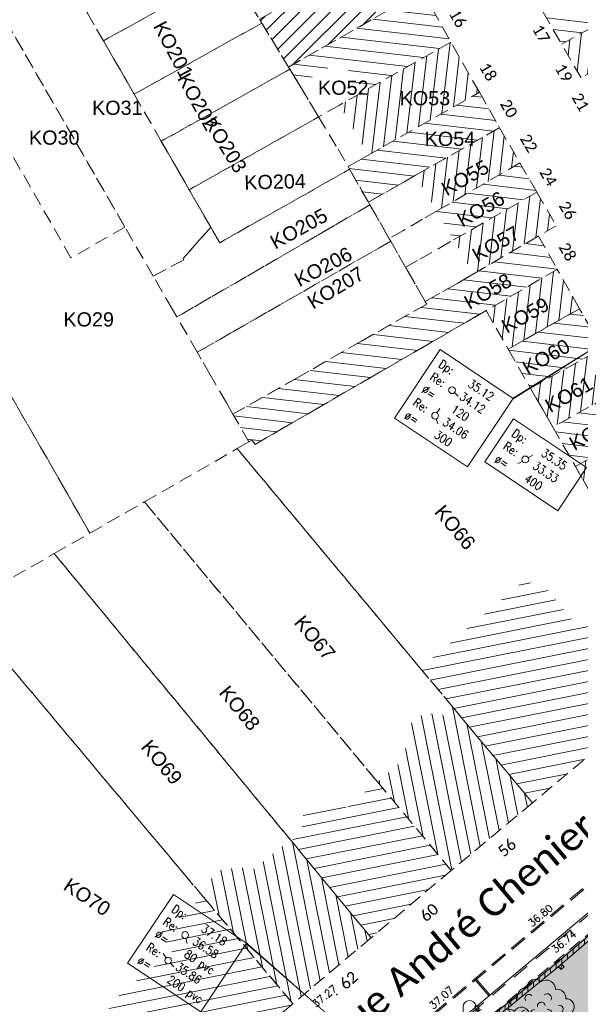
# Model space of a CAD drawing. Header units: metres. Extents: x 1711737 to 1712435, y 9275977 to 9276516.
# Tile 12 of 33: x 1711889 to 1711939, y 9276156 to 9276242. Entities that reach past the tile are written whole.
import ezdxf
from ezdxf.enums import TextEntityAlignment as Align

# ---------------------------------------------------------------- set-up
doc = ezdxf.new("R2010")
doc.units = ezdxf.units.M
doc.header["$LTSCALE"] = 5
doc.header["$PDMODE"] = 32
doc.header["$PDSIZE"] = 0.05
for name, pattern in [('Chemin', [0.5, 0.3, -0.2]), ('Feeder', [3, 1, -0.5, 1, -0.5]), ('Parcelle', [1.2, 0.8, -0.4])]:
    doc.linetypes.add(name, pattern=pattern)
doc.layers.get('0').update_dxf_attribs({"lineweight": 15})
doc.layers.add('_sh_lot1', color=7, linetype='Continuous', lineweight=15, true_color=0xffffd7)
for name, color, linetype, lineweight in [('BO_bordure', 7, 'Continuous', 13), ('BO_bordure.gra', 7, 'Continuous', 5), ('FA_facade.hah', 147, 'Continuous', 13), ('L6', 11, 'Parcelle', 13), ('L7', 11, 'Continuous', 15), ('MA_assainissement.txt', 5, 'Continuous', 9), ('ML_eclairage-public', 6, 'Continuous', 13), ('MR_topo', 7, 'Continuous', 5), ('MR_topo.alt', 7, 'Continuous', 9), ('MSH_signalisation-horizontale', 8, 'Continuous', 9), ('MU_mur', 7, 'Continuous', 13), ('MU_mur.hah', 147, 'Continuous', 13), ('VE_Vegetation', 96, 'Continuous', 9)]:
    doc.layers.add(name, color=color, linetype=linetype, lineweight=lineweight)
doc.layers.add('L5', color=7, linetype='Continuous')
doc.styles.add('Ass-Style', font='simplex.shx')
doc.styles.add('Legend', font='calibri.ttf')
doc.styles.add('Simplex 1.0', font='Simplex.shx', dxfattribs={"height": 0.2})
doc.styles.get("Standard").update_dxf_attribs({"font": 'arial.ttf'})
pattern_1 = [(45, (0, 0), (-0.353553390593, 0.353553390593), [])]
pattern_2 = [(83.2999, (1711881.224, 9276159.8023), (-0.945995, 0.1111305), [])]
pattern_3 = [(353.2999, (1711881.224, 9276159.8023), (0.1111305, 0.945995), [])]
pattern_4 = [(11.2999, (1711881.224, 9276159.8023), (-0.186637, 0.934036), [])]
pattern_5 = [(281.2999, (1711881.224, 9276159.8023), (0.934036, 0.186637), [])]

# ---------------------------------------------------------------- blocks, each defined once
blk = doc.blocks.new('PointTopo')
at = {"color": 0}
blk.add_point((0, 0), dxfattribs=at)
at = {"layer": 'MR_topo.alt', "style": 'Simplex 1.0'}
blk.add_attdef('ALT', text='', height=0.65, dxfattribs=at).set_placement((0.25, -0.25), align=Align.TOP_LEFT)
blk = doc.blocks.new('Gv2')
at = {"color": 0}
for centre, radius, start, end in [((-0.086, 0.371), 0.118, 43.6925, 183.5969), ((0.078, 0.342), 0.135, 358.4583, 125.1928), ((-0.218, 0.24), 0.125, 83.4353, 192.7267), ((0.241, 0.217), 0.125, 353.4353, 102.7267), ((-0.343, 0.077), 0.135, 88.4583, 215.1928), ((-0.177, 0.208), 0.0582, 40.5494, 221.5178), ((0.006, 0.093), 0.0582, 9.1467, 190.1151), ((0.092, 0.212), 0.0628, 330.5895, 133.7127), ((0.372, 0.085), 0.118, 313.6925, 93.5969), ((-0.23, -0.028), 0.0628, 90.5895, 253.7127), ((-0.093, -0.018), 0.0628, 90.5895, 253.7127), ((0.105, -0.014), 0.0582, 280.5494, 101.5178), ((0.269, 0.048), 0.0582, 280.5494, 101.5178), ((-0.372, -0.086), 0.118, 133.6925, 273.5969), ((0.006, -0.102), 0.0628, 210.5895, 13.7127), ((0.343, -0.079), 0.135, 268.4583, 35.1928), ((-0.241, -0.219), 0.125, 173.4353, 282.7267), ((-0.093, -0.258), 0.0582, 160.5494, 341.5178), ((0.138, -0.187), 0.0628, 210.5895, 13.7127), ((0.218, -0.242), 0.125, 263.4353, 12.7267), ((-0.078, -0.344), 0.135, 178.4583, 305.1928), ((0.086, -0.373), 0.118, 223.6925, 3.5969)]:
    blk.add_arc(centre, radius, start, end, dxfattribs=at)
blk = doc.blocks.new('Gl9')
at = {"color": 0, "flags": 128}
blk.add_lwpolyline([(0, 0.1), (0, 3.1, -0.933922), (1.4, 3.2)], format="xyb", dxfattribs=at)
at = {"color": 0}
for points in [[(1.43, 2.71), (1.37, 2.48)], [(1.53, 2.7), (1.56, 2.47)], [(1.62, 2.73), (1.72, 2.51)], [(1.7, 2.78), (1.86, 2.61)], [(1.76, 2.86), (1.97, 2.75)]]:
    blk.add_lwpolyline(points, dxfattribs=at)
at = {"color": 0, "flags": 128}
blk.add_lwpolyline([(0, 0.12), (0, 0.12)], dxfattribs=at)
at = {"color": 0}
for centre, radius in [((1.5, 3), 0.224), ((0, 0), 0.1)]:
    blk.add_circle(centre, radius, dxfattribs=at)
blk = doc.blocks.new('dir_tron')
at = {"color": 0, "flags": 128}
blk.add_lwpolyline([(0.2, 0), (0.5, 0)], dxfattribs=at)
at = {"color": 0}
blk.add_circle((0, 0), 0.2, dxfattribs=at)

msp = doc.modelspace()

# ---------------------------------------------------------------- hatches: boundary and pattern name
at = {"layer": '_sh_lot1'}
h = msp.add_hatch(color=256, dxfattribs=at)
h.dxf.hatch_style = 1
h.paths.add_polyline_path([(1712001.971, 9276136.535), (1712011.331, 9276149.995), (1712014.08, 9276153.956), (1711985.838, 9276173.941), (1711968.512, 9276186.104), (1711952.301, 9276172.605), (1711946.038, 9276167.369), (1711923.87, 9276148.803), (1711929.255, 9276142.337), (1711950.125, 9276124.469), (1711956.999, 9276136.257), (1711987.056, 9276114.796), (1711996.116, 9276127.229)], flags=17)
at = {"layer": 'FA_facade.hah'}
h = msp.add_hatch(dxfattribs=at)
h.set_pattern_fill('ANSI31', color=256, scale=0.3, angle=342)
h.set_pattern_definition(pattern_3)
h.paths.add_polyline_path([(1711944.731, 9276244.585), (1711947.588, 9276249.002), (1711945.981, 9276251.305), (1711934.451, 9276244.665), (1711936.991, 9276240.265)])
h = msp.add_hatch(dxfattribs=at)
h.set_pattern_fill('ANSI31', color=256, scale=0.3)
h.paths.add_polyline_path([(1711924.661, 9276244.965), (1711922.221, 9276249.275), (1711910.311, 9276242.475), (1711912.871, 9276238.255)])
h = msp.add_hatch(dxfattribs=at)
h.set_pattern_fill('ANSI31', color=256, scale=0.3, angle=342)
h.set_pattern_definition(pattern_3)
h.paths.add_polyline_path([(1711927.211, 9276240.455), (1711924.661, 9276244.965), (1711912.871, 9276238.255), (1711913.801, 9276236.715), (1711917.631, 9276238.875), (1711919.241, 9276235.945)])
h = msp.add_hatch(dxfattribs=at)
h.set_pattern_fill('ANSI31', color=256, scale=0.3, angle=72)
h.set_pattern_definition(pattern_2)
h.paths.add_polyline_path([(1711946.351, 9276241.675), (1711944.731, 9276244.585), (1711936.991, 9276240.265), (1711938.701, 9276237.295)])
h = msp.add_hatch(dxfattribs=at)
h.set_pattern_fill('ANSI31', color=256, scale=0.3, angle=72)
h.set_pattern_definition(pattern_2)
h.paths.add_polyline_path([(1711929.721, 9276236.035), (1711927.211, 9276240.455), (1711919.241, 9276235.945), (1711917.371, 9276234.895), (1711919.909, 9276230.479), (1711921.191, 9276231.205)])
h = msp.add_hatch(dxfattribs=at)
h.set_pattern_fill('ANSI31', color=256, scale=0.3, angle=342)
h.set_pattern_definition(pattern_3)
h.paths.add_polyline_path([(1711931.501, 9276232.905), (1711931.411, 9276233.055), (1711929.721, 9276236.035), (1711921.191, 9276231.205), (1711919.911, 9276230.475), (1711919.909, 9276230.479), (1711918.861, 9276229.885), (1711918.131, 9276229.465), (1711919.921, 9276226.335), (1711922.921, 9276228.035), (1711924.091, 9276228.705)])
h = msp.add_hatch(dxfattribs=at)
h.set_pattern_fill('ANSI31', color=256, scale=0.3, angle=72)
h.set_pattern_definition(pattern_2)
h.paths.add_polyline_path([(1711933.301, 9276229.795), (1711931.501, 9276232.905), (1711924.091, 9276228.705), (1711925.951, 9276225.535)])
h = msp.add_hatch(dxfattribs=at)
h.set_pattern_fill('ANSI31', color=256, scale=0.3, angle=342)
h.set_pattern_definition(pattern_3)
h.paths.add_polyline_path([(1711934.801, 9276227.215), (1711933.301, 9276229.795), (1711925.951, 9276225.535), (1711927.451, 9276223.005)])
h = msp.add_hatch(dxfattribs=at)
h.set_pattern_fill('ANSI31', color=256, scale=0.3, angle=72)
h.set_pattern_definition(pattern_2)
h.paths.add_polyline_path([(1711936.501, 9276224.255), (1711934.801, 9276227.215), (1711927.451, 9276223.005), (1711929.211, 9276220.005), (1711934.931, 9276223.345)])
h = msp.add_hatch(dxfattribs=at)
h.set_pattern_fill('ANSI31', color=256, scale=0.3, angle=342)
h.set_pattern_definition(pattern_3)
h.paths.add_polyline_path([(1711936.601, 9276220.405), (1711934.931, 9276223.345), (1711929.211, 9276220.005), (1711927.811, 9276219.195), (1711924.931, 9276217.565), (1711925.071, 9276217.335), (1711919.211, 9276214.015), (1711913.621, 9276210.835), (1711907.961, 9276207.625), (1711909.371, 9276205.175), (1711909.661, 9276205.345), (1711909.921, 9276204.965), (1711930.321, 9276216.765)])
h = msp.add_hatch(dxfattribs=at)
h.set_pattern_fill('ANSI31', color=256, scale=0.3, angle=72)
h.set_pattern_definition(pattern_2)
h.paths.add_polyline_path([(1711938.571, 9276216.935), (1711936.601, 9276220.405), (1711930.321, 9276216.765), (1711932.261, 9276213.375)])
h = msp.add_hatch(dxfattribs=at)
h.set_pattern_fill('ANSI31', color=256, scale=0.3, angle=342)
h.set_pattern_definition(pattern_3)
h.paths.add_polyline_path([(1711940.561, 9276213.445), (1711938.571, 9276216.935), (1711932.261, 9276213.375), (1711934.241, 9276209.915)])
h = msp.add_hatch(dxfattribs=at)
h.set_pattern_fill('ANSI31', color=256, scale=0.3, angle=72)
h.set_pattern_definition(pattern_2)
h.paths.add_polyline_path([(1711942.521, 9276209.985), (1711940.561, 9276213.445), (1711934.241, 9276209.915), (1711936.211, 9276206.485)])
h = msp.add_hatch(dxfattribs=at)
h.set_pattern_fill('ANSI31', color=256, scale=0.3, angle=342)
h.set_pattern_definition(pattern_3)
h.paths.add_polyline_path([(1711944.491, 9276206.525), (1711942.521, 9276209.985), (1711936.211, 9276206.485), (1711938.201, 9276203.015)])
h = msp.add_hatch(dxfattribs=at)
h.set_pattern_fill('ANSI31', color=256, scale=0.3, angle=72)
h.set_pattern_definition(pattern_2)
h.paths.add_polyline_path([(1711944.491, 9276206.525), (1711938.201, 9276203.015), (1711940.331, 9276199.285), (1711946.611, 9276202.765)])
h = msp.add_hatch(dxfattribs=at)
h.set_pattern_fill('ANSI31', color=256, scale=0.3)
h.set_pattern_definition(pattern_4)
h.paths.add_polyline_path([(1711943.951, 9276185.275), (1711939.921, 9276190.165), (1711938.371, 9276188.935), (1711935.341, 9276192.615), (1711933.541, 9276192.815), (1711924.501, 9276185.215), (1711927.351, 9276181.815), (1711934.411, 9276173.335), (1711944.461, 9276181.705), (1711942.491, 9276184.085)])
h = msp.add_hatch(dxfattribs=at)
h.set_pattern_fill('ANSI31', color=256, scale=0.3, angle=270)
h.set_pattern_definition(pattern_5)
h.paths.add_polyline_path([(1711934.411, 9276173.335), (1711927.351, 9276181.815), (1711926.311, 9276180.955), (1711924.981, 9276181.375), (1711923.591, 9276180.275), (1711923.311, 9276178.215), (1711922.931, 9276177.905), (1711923.341, 9276177.385), (1711920.711, 9276175.205), (1711927.241, 9276167.375)])
h = msp.add_hatch(dxfattribs=at)
h.set_pattern_fill('ANSI31', color=256, scale=0.3)
h.set_pattern_definition(pattern_4)
h.paths.add_polyline_path([(1711927.241, 9276167.375), (1711920.711, 9276175.205), (1711918.001, 9276172.895), (1711917.541, 9276173.425), (1711917.261, 9276173.205), (1711915.581, 9276173.465), (1711914.161, 9276172.305), (1711914.041, 9276170.745), (1711913.121, 9276169.975), (1711920.171, 9276161.435)])
h = msp.add_hatch(dxfattribs=at)
h.set_pattern_fill('ANSI31', color=256, scale=0.3, angle=270)
h.set_pattern_definition(pattern_5)
h.paths.add_polyline_path([(1711913.04, 9276170.074), (1711909.531, 9276167.295), (1711909.081, 9276167.835), (1711908.681, 9276167.475), (1711907.121, 9276167.585), (1711905.721, 9276166.345), (1711905.411, 9276164.965), (1711913.251, 9276155.615), (1711920.171, 9276161.435)])
h = msp.add_hatch(dxfattribs=at)
h.set_pattern_fill('ANSI31', color=256, scale=0.3)
h.set_pattern_definition(pattern_4)
h.paths.add_polyline_path([(1711913.251, 9276155.615), (1711905.411, 9276164.965), (1711905.331, 9276165.055), (1711901.471, 9276161.755), (1711902.661, 9276160.265), (1711896.831, 9276155.445), (1711897.521, 9276154.595), (1711896.371, 9276153.605), (1711897.881, 9276151.795), (1711896.611, 9276150.745), (1711894.431, 9276153.435), (1711890.431, 9276150.135), (1711898.421, 9276143.145)])
at = {"layer": 'MU_mur.hah'}
h = msp.add_hatch(dxfattribs=at)
h.set_pattern_fill('_U', color=256, scale=0.5, angle=90, style=0, pattern_type=0)
h.set_pattern_definition([(90, (0, 0), (-0.5, 3e-17), [])])
h.paths.add_polyline_path([(1711927.593, 9276151.903), (1711936.39, 9276159.076), (1711943.686, 9276165.284), (1711944.347, 9276165.812), (1711944.55, 9276165.558), (1711943.893, 9276165.033), (1711936.598, 9276158.826), (1711927.799, 9276151.651)])
h = msp.add_hatch(dxfattribs=at)
h.set_pattern_fill('_U', color=256, scale=0.5, angle=45, style=0, pattern_type=0)
h.set_pattern_definition(pattern_1)
h.paths.add_polyline_path([(1711936.46, 9276159.142), (1711936.801, 9276159.41), (1711936.745, 9276159.481), (1711936.404, 9276159.213)])
h = msp.add_hatch(dxfattribs=at)
h.set_pattern_fill('_U', color=256, scale=0.5, angle=63, style=0, pattern_type=0)
h.set_pattern_definition([(63, (0, 0), (-0.445503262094, 0.22699524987), [])])
h.paths.add_polyline_path([(1711936.984, 9276159.11), (1711936.722, 9276158.878), (1711936.947, 9276158.623), (1711937.209, 9276158.855)])
h = msp.add_hatch(dxfattribs=at)
h.set_pattern_fill('_U', color=256, scale=0.5, angle=45, style=0, pattern_type=0)
h.set_pattern_definition(pattern_1)
h.paths.add_polyline_path([(1711933.993, 9276157.098), (1711934.336, 9276157.356), (1711934.282, 9276157.428), (1711933.939, 9276157.169)])

# ---------------------------------------------------------------- linework, layer by layer
at = {"layer": 'BO_bordure', "flags": 128}
msp.add_lwpolyline([(1711917.373, 9276145.247), (1711935.666, 9276160.562), (1711944.832, 9276168.251), (1711952.453, 9276174.607), (1711964.475, 9276184.636, 0.102196), (1711965.178, 9276185.521, 0.076944), (1711965.641, 9276186.942, 0.085567), (1711965.627, 9276188.385, 0.084585), (1711965.127, 9276189.757), (1711955.056, 9276207.429, 0.024997), (1711954.744, 9276207.918, 0.009175), (1711953.807, 9276209.187, 0.012386), (1711952.892, 9276210.319, 0.012386), (1711951.923, 9276211.405)], format="xyb", dxfattribs=at)
at = {"layer": 'BO_bordure.gra', "linetype": 'Chemin', "flags": 128}
msp.add_lwpolyline([(1711917.469, 9276145.132), (1711935.763, 9276160.447), (1711944.929, 9276168.136), (1711952.549, 9276174.492), (1711964.571, 9276184.521, 0.102196), (1711965.312, 9276185.453, 0.076944), (1711965.789, 9276186.918, 0.085567), (1711965.774, 9276188.412, 0.084585), (1711965.258, 9276189.831), (1711955.186, 9276207.504, 0.024997), (1711954.867, 9276208.005, 0.009175), (1711953.926, 9276209.278, 0.012386), (1711953.007, 9276210.416, 0.012386), (1711952.032, 9276211.507, 0.012386)], format="xyb", dxfattribs=at)
at = {"layer": 'L6', "ltscale": 0.3, "elevation": 34.565}
for points in [[(1711898.431, 9276224.125), (1711884.221, 9276248.725), (1711878.461, 9276258.765), (1711880.871, 9276260.145), (1711884.151, 9276262.035), (1711890.061, 9276251.775), (1711890.981, 9276250.175), (1711892.461, 9276247.615), (1711895.111, 9276243.015), (1711896.521, 9276240.565), (1711898.621, 9276236.935), (1711899.241, 9276235.855), (1711901.631, 9276231.705), (1711902.241, 9276230.655), (1711904.101, 9276227.425), (1711906.001, 9276224.125), (1711903.571, 9276221.355), (1711903.631, 9276221.245), (1711900.921, 9276219.805), (1711898.431, 9276224.125)], [(1711898.431, 9276224.125), (1711893.661, 9276221.415), (1711886.251, 9276234.355), (1711883.641, 9276238.905), (1711881.511, 9276242.635), (1711882.841, 9276243.365), (1711882.391, 9276244.205), (1711881.051, 9276243.475), (1711879.931, 9276245.425), (1711873.781, 9276256.085), (1711878.461, 9276258.765), (1711884.221, 9276248.725), (1711898.431, 9276224.125)], [(1711896.521, 9276240.565), (1711895.111, 9276243.015), (1711892.461, 9276247.615), (1711890.981, 9276250.175), (1711890.061, 9276251.775), (1711893.191, 9276253.485), (1711892.431, 9276254.815), (1711893.301, 9276255.255), (1711892.211, 9276257.225), (1711893.371, 9276257.845), (1711893.631, 9276257.995), (1711901.711, 9276243.435), (1711896.521, 9276240.565)], [(1711947.588, 9276249.002), (1711945.981, 9276251.305), (1711934.451, 9276244.665), (1711936.991, 9276240.265), (1711944.731, 9276244.585), (1711947.588, 9276249.002)], [(1711912.871, 9276238.255), (1711910.521, 9276242.135), (1711910.311, 9276242.475), (1711922.221, 9276249.275), (1711924.661, 9276244.965), (1711912.871, 9276238.255)], [(1711949.482, 9276245.781), (1711948.441, 9276244.975), (1711946.351, 9276241.675), (1711938.701, 9276237.295), (1711936.991, 9276240.265), (1711944.731, 9276244.585), (1711947.588, 9276249.002), (1711949.482, 9276245.781)], [(1711895.331, 9276197.135), (1711893.371, 9276200.555), (1711884.421, 9276216.095), (1711879.081, 9276213.055), (1711877.461, 9276215.875), (1711869.981, 9276228.945), (1711869.141, 9276230.395), (1711868.511, 9276231.505), (1711859.141, 9276247.655), (1711854.081, 9276244.715), (1711861.191, 9276232.315), (1711865.331, 9276225.115), (1711868.361, 9276219.835), (1711873.941, 9276210.065), (1711868.941, 9276207.215), (1711870.971, 9276203.685), (1711879.871, 9276188.275), (1711883.901, 9276190.585), (1711892.181, 9276195.325), (1711895.331, 9276197.135)], [(1711899.241, 9276235.855), (1711898.621, 9276236.935), (1711896.521, 9276240.565), (1711901.711, 9276243.435), (1711907.721, 9276246.765), (1711910.311, 9276242.475), (1711910.521, 9276242.135), (1711899.241, 9276235.855)], [(1711915.531, 9276233.855), (1711913.801, 9276236.715), (1711912.981, 9276238.065), (1711912.871, 9276238.255), (1711924.661, 9276244.965), (1711927.211, 9276240.455), (1711919.241, 9276235.945), (1711917.371, 9276234.895), (1711915.531, 9276233.855)], [(1711901.631, 9276231.705), (1711899.241, 9276235.855), (1711910.521, 9276242.135), (1711912.871, 9276238.255), (1711912.981, 9276238.065), (1711901.631, 9276231.705)], [(1711918.131, 9276229.465), (1711918.861, 9276229.885), (1711919.911, 9276230.475), (1711921.191, 9276231.205), (1711929.721, 9276236.035), (1711927.211, 9276240.455), (1711919.241, 9276235.945), (1711917.371, 9276234.895), (1711915.531, 9276233.855), (1711917.241, 9276231.005), (1711918.131, 9276229.465)], [(1711904.101, 9276227.425), (1711902.241, 9276230.655), (1711901.631, 9276231.705), (1711912.981, 9276238.065), (1711913.801, 9276236.715), (1711915.531, 9276233.855), (1711904.101, 9276227.425)], [(1711918.131, 9276229.465), (1711918.861, 9276229.885), (1711919.911, 9276230.475), (1711921.191, 9276231.205), (1711929.721, 9276236.035), (1711931.411, 9276233.055), (1711931.501, 9276232.905), (1711924.091, 9276228.705), (1711922.921, 9276228.035), (1711919.921, 9276226.335), (1711918.261, 9276229.235), (1711918.131, 9276229.465)], [(1711906.001, 9276224.125), (1711904.101, 9276227.425), (1711915.531, 9276233.855), (1711917.241, 9276231.005), (1711918.131, 9276229.465), (1711918.261, 9276229.235), (1711906.791, 9276222.755), (1711906.001, 9276224.125)], [(1711919.921, 9276226.335), (1711922.921, 9276228.035), (1711924.091, 9276228.705), (1711931.501, 9276232.905), (1711933.301, 9276229.795), (1711925.951, 9276225.535), (1711924.711, 9276224.825), (1711923.011, 9276223.835), (1711921.761, 9276223.105), (1711920.061, 9276226.095), (1711919.921, 9276226.335)], [(1711903.011, 9276216.205), (1711902.621, 9276216.875), (1711900.921, 9276219.805), (1711903.631, 9276221.245), (1711903.571, 9276221.355), (1711906.001, 9276224.125), (1711906.791, 9276222.755), (1711918.261, 9276229.235), (1711919.921, 9276226.335), (1711920.061, 9276226.095), (1711903.011, 9276216.205)], [(1711923.211, 9276220.585), (1711924.471, 9276221.305), (1711926.141, 9276222.255), (1711927.451, 9276223.005), (1711934.801, 9276227.215), (1711933.301, 9276229.795), (1711925.951, 9276225.535), (1711924.711, 9276224.825), (1711923.011, 9276223.835), (1711921.761, 9276223.105), (1711921.891, 9276222.885), (1711922.591, 9276221.675), (1711923.211, 9276220.585)], [(1711934.801, 9276227.215), (1711936.501, 9276224.255), (1711934.931, 9276223.345), (1711929.211, 9276220.005), (1711927.811, 9276219.195), (1711924.931, 9276217.565), (1711923.211, 9276220.585), (1711924.471, 9276221.305), (1711926.141, 9276222.255), (1711927.451, 9276223.005), (1711934.801, 9276227.215)], [(1711904.811, 9276213.085), (1711903.011, 9276216.205), (1711920.061, 9276226.095), (1711921.761, 9276223.105), (1711921.891, 9276222.885), (1711904.811, 9276213.085)], [(1711919.211, 9276214.015), (1711925.071, 9276217.335), (1711924.931, 9276217.565), (1711927.811, 9276219.195), (1711929.211, 9276220.005), (1711934.931, 9276223.345), (1711936.601, 9276220.405), (1711930.321, 9276216.765), (1711909.921, 9276204.965), (1711909.661, 9276205.345), (1711909.371, 9276205.175), (1711907.961, 9276207.625), (1711913.621, 9276210.835), (1711919.211, 9276214.015)], [(1711907.381, 9276208.635), (1711905.931, 9276211.145), (1711905.151, 9276212.495), (1711904.811, 9276213.085), (1711921.891, 9276222.885), (1711922.591, 9276221.675), (1711923.211, 9276220.585), (1711924.931, 9276217.565), (1711925.071, 9276217.335), (1711919.211, 9276214.015), (1711913.621, 9276210.835), (1711907.961, 9276207.625), (1711907.381, 9276208.635)], [(1711930.321, 9276216.765), (1711932.261, 9276213.375), (1711938.571, 9276216.935), (1711936.601, 9276220.405), (1711930.321, 9276216.765)], [(1711908.341, 9276204.585), (1711909.371, 9276205.175), (1711909.661, 9276205.345), (1711909.921, 9276204.965), (1711930.321, 9276216.765), (1711932.261, 9276213.375), (1711934.241, 9276209.915), (1711936.211, 9276206.485), (1711938.201, 9276203.015), (1711940.331, 9276199.285), (1711942.671, 9276195.215), (1711944.931, 9276192.455), (1711950.701, 9276195.595), (1711953.031, 9276191.495), (1711952.631, 9276188.485), (1711944.461, 9276181.705), (1711934.411, 9276173.335), (1711927.351, 9276181.815), (1711924.501, 9276185.215), (1711908.341, 9276204.585)], [(1711932.261, 9276213.375), (1711934.241, 9276209.915), (1711940.561, 9276213.445), (1711938.571, 9276216.935), (1711932.261, 9276213.375)], [(1711934.241, 9276209.915), (1711940.561, 9276213.445), (1711942.521, 9276209.985), (1711936.211, 9276206.485), (1711934.241, 9276209.915)], [(1711936.211, 9276206.485), (1711938.201, 9276203.015), (1711944.491, 9276206.525), (1711942.521, 9276209.985), (1711936.211, 9276206.485)], [(1711938.201, 9276203.015), (1711944.491, 9276206.525), (1711946.611, 9276202.765), (1711940.331, 9276199.285), (1711938.201, 9276203.015)], [(1711900.141, 9276199.885), (1711908.341, 9276204.585), (1711924.501, 9276185.215), (1711927.351, 9276181.815), (1711934.411, 9276173.335), (1711927.241, 9276167.375), (1711920.711, 9276175.205), (1711900.141, 9276199.885)], [(1711892.181, 9276195.325), (1711895.331, 9276197.135), (1711900.141, 9276199.885), (1711920.711, 9276175.205), (1711927.241, 9276167.375), (1711920.171, 9276161.435), (1711913.121, 9276169.975), (1711913.041, 9276170.075), (1711892.181, 9276195.325)], [(1711883.901, 9276190.585), (1711892.181, 9276195.325), (1711913.041, 9276170.075), (1711913.121, 9276169.975), (1711920.171, 9276161.435), (1711913.251, 9276155.615), (1711905.411, 9276164.965), (1711905.331, 9276165.055), (1711903.691, 9276167.005), (1711883.901, 9276190.585)], [(1711883.901, 9276190.585), (1711903.691, 9276167.005), (1711905.331, 9276165.055), (1711905.411, 9276164.965), (1711913.251, 9276155.615), (1711898.421, 9276143.145), (1711890.431, 9276150.135), (1711887.121, 9276153.055), (1711873.721, 9276164.795), (1711867.611, 9276170.145), (1711879.871, 9276188.275), (1711883.901, 9276190.585)], [(1711987.056, 9276114.796), (1711956.999, 9276136.257), (1711950.125, 9276124.469), (1711929.137, 9276142.438), (1711929.141, 9276142.474), (1711923.87, 9276148.803), (1711946.038, 9276167.369), (1711952.301, 9276172.605), (1711968.516, 9276186.108), (1711968.308, 9276186.247), (1711985.838, 9276173.941), (1712014.08, 9276153.956), (1712011.331, 9276149.995), (1712001.971, 9276136.535), (1711996.116, 9276127.229), (1711987.056, 9276114.796)]]:
    msp.add_lwpolyline(points, close=True, dxfattribs=at)
msp.add_lwpolyline([(1711884.421, 9276216.095), (1711893.371, 9276200.555), (1711895.331, 9276197.135), (1711900.141, 9276199.885), (1711908.341, 9276204.585), (1711909.371, 9276205.175), (1711907.961, 9276207.625), (1711907.381, 9276208.635), (1711905.931, 9276211.145), (1711905.151, 9276212.495), (1711904.811, 9276213.085), (1711903.011, 9276216.205), (1711902.621, 9276216.875), (1711900.921, 9276219.805), (1711898.431, 9276224.125), (1711898.431, 9276224.125), (1711893.661, 9276221.415), (1711886.251, 9276234.355)], dxfattribs=at)
at = {"layer": 'MA_assainissement.txt'}
for points in [[(1711954.654, 9276222.741, 0, 0.15, 0), (1711932.72, 9276209.019, 0, 0, 0)], [(1711923.006, 9276148.806, 0, 0.15, 0), (1711909.149, 9276160.949, 0, 0, 0)]]:
    msp.add_lwpolyline(points, format="xyseb", dxfattribs=at)
for points in [[(1711926.273, 9276213.319), (1711932.72, 9276209.019), (1711928.684, 9276202.967), (1711922.236, 9276207.267)], [(1711932.738, 9276207.214), (1711939.186, 9276202.914), (1711936.647, 9276199.108), (1711930.2, 9276203.408)], [(1711902.702, 9276165.249), (1711909.149, 9276160.949), (1711905.113, 9276154.896), (1711898.665, 9276159.196)]]:
    msp.add_lwpolyline(points, close=True, dxfattribs=at)
at = {"layer": 'MSH_signalisation-horizontale', "linetype": 'Feeder', "ltscale": 0.3, "flags": 128}
for points in [[(1711925.621, 9276154.727), (1711929.293, 9276157.781), (1711934.328, 9276161.99), (1711943.558, 9276169.732), (1711951.216, 9276176.094)], [(1711925.698, 9276154.634), (1711929.37, 9276157.689), (1711934.405, 9276161.898), (1711943.635, 9276169.64), (1711951.293, 9276176.001)]]:
    msp.add_lwpolyline(points, dxfattribs=at)
at = {"layer": 'MSH_signalisation-horizontale', "flags": 128}
for points in [[(1711930.57, 9276156.299), (1711929.293, 9276157.781)], [(1711930.662, 9276156.376), (1711929.384, 9276157.859)]]:
    msp.add_lwpolyline(points, dxfattribs=at)
at = {"layer": 'MU_mur'}
for p, q in [((1711936.46, 9276159.142, 36.927), (1711936.404, 9276159.213, 36.927)), ((1711936.722, 9276158.878, 37.201), (1711936.947, 9276158.623, 37.201)), ((1711936.801, 9276159.41, 36.927), (1711936.745, 9276159.481, 36.927)), ((1711936.984, 9276159.11, 37.201), (1711937.209, 9276158.855, 37.201)), ((1711933.993, 9276157.098, 37.004), (1711933.939, 9276157.169, 37.004)), ((1711934.336, 9276157.356, 37.004), (1711934.282, 9276157.428, 37.004))]:
    msp.add_line(p, q, dxfattribs=at)
at = {"layer": 'MU_mur', "flags": 128}
for points, elevation in [([(1711927.593, 9276151.903), (1711936.39, 9276159.076), (1711943.686, 9276165.284), (1711944.347, 9276165.812)], 37.156), ([(1711927.808, 9276151.639), (1711936.608, 9276158.815), (1711943.883, 9276165.044), (1711944.55, 9276165.539)], 37.156), ([(1711936.404, 9276159.213), (1711936.745, 9276159.481)], 36.927), ([(1711936.46, 9276159.142), (1711936.801, 9276159.41)], 36.927), ([(1711936.984, 9276159.11), (1711936.722, 9276158.878)], 37.201), ([(1711937.209, 9276158.855), (1711936.947, 9276158.623)], 37.201), ([(1711933.939, 9276157.169), (1711934.282, 9276157.428)], 37.004), ([(1711933.993, 9276157.098), (1711934.336, 9276157.356)], 37.004)]:
    msp.add_lwpolyline(points, dxfattribs=dict(at, elevation=elevation))

# ---------------------------------------------------------------- block references
at = {"layer": 'MA_assainissement.txt', "xscale": 1.5, "yscale": 1.5}
for p, rotation in [((1711927.312, 9276209.741), 315.1096686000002), ((1711925.814, 9276207.495), 56.9772018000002), ((1711925.814, 9276207.495), 289.2234312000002), ((1711933.778, 9276203.636), 210.6185868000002), ((1711933.778, 9276203.636), 29.4412887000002), ((1711903.741, 9276161.671), 283.1053032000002), ((1711902.243, 9276159.424), 125.1504540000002), ((1711902.243, 9276159.424), 312.7789413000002)]:
    msp.add_blockref('dir_tron', p, dxfattribs=dict(at, rotation=rotation))
at = {"layer": 'ML_eclairage-public', "xscale": 0.8, "yscale": 0.8, "zscale": 0.8}
msp.add_blockref('Gl9', (1711928.295, 9276152.864, 37.174), dxfattribs=at)
at = {"layer": 'MR_topo'}
ref = msp.add_blockref('PointTopo', (1711934.328, 9276161.99, 36.804), dxfattribs=dict(at, rotation=39.98805140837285))
ref.add_attrib('ALT', '36.80', (1711934.359, 9276162.342, 36.804), dxfattribs={"layer": 'MR_topo.alt', "height": 0.65, "rotation": 39.98805, "style": 'Simplex 1.0'})
ref = msp.add_blockref('PointTopo', (1711935.666, 9276160.562, 36.744), dxfattribs=dict(at, rotation=39.9897482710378))
ref.add_attrib('ALT', '36.74', dxfattribs={"layer": 'MR_topo.alt', "height": 0.65, "rotation": 39.98975, "style": 'Simplex 1.0'}).set_placement((1711936.018, 9276160.532, 36.744), align=Align.TOP_LEFT)
ref = msp.add_blockref('PointTopo', (1711917.127, 9276156.429, 37.265), dxfattribs=dict(at, rotation=39.82738203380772))
ref.add_attrib('ALT', '37.27', dxfattribs={"layer": 'MR_topo.alt', "height": 0.65, "rotation": 39.82738, "style": 'Simplex 1.0'}).set_placement((1711917.22, 9276156.833, 37.265), align=Align.RIGHT)
ref = msp.add_blockref('PointTopo', (1711925.621, 9276154.727, 37.069), dxfattribs=dict(at, rotation=41.44371334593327))
ref.add_attrib('ALT', '37.07', (1711925.643, 9276155.08, 37.069), dxfattribs={"layer": 'MR_topo.alt', "height": 0.65, "rotation": 41.44371, "style": 'Simplex 1.0'})
at = {"layer": 'VE_Vegetation', "xscale": 6, "yscale": 6}
msp.add_blockref('Gv2', (1711935.158, 9276154.839, 37.387), dxfattribs=at)
at = {"layer": 'VE_Vegetation', "xscale": 6, "yscale": 6, "rotation": 326.2998993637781}
msp.add_blockref('Gv2', (1711932.628, 9276152.462, 37.348), dxfattribs=at)

# ---------------------------------------------------------------- texts
at = {"layer": 'L5', "style": 'Legend'}
for s, height, rotation, p in [('16', 1, 300.1, (1711926.991, 9276242.985, 34.565)), ('17', 1, 300.5, (1711934.359, 9276241.621, 34.565)), ('18', 1, 300.1, (1711929.671, 9276238.275, 34.565)), ('19', 1, 300.5, (1711936.349, 9276238.161, 34.565)), ('20', 1, 300.1, (1711931.501, 9276235.025, 34.565)), ('21', 1, 300.4, (1711937.829, 9276235.591, 34.565)), ('22', 1, 300.6, (1711933.261, 9276231.955, 34.565)), ('24', 1, 300.6, (1711934.981, 9276228.985, 34.565)), ('26', 1, 300.6, (1711936.691, 9276226.035, 34.565)), ('28', 1, 300.1, (1711936.681, 9276222.385, 34.565)), ('Avenue André Chenier', 2.5, 40.17444, (1711912.93, 9276147.806)), ('56', 1, 40.2, (1711931.875, 9276168.501, 34.565)), ('60', 1, 40.5, (1711925.015, 9276162.771, 34.565)), ('62', 1, 40.5, (1711917.905, 9276156.791, 34.565))]:
    msp.add_text(s, height=height, rotation=rotation, dxfattribs=at).set_placement(p)
at = {"layer": 'L7'}
for s, rotation, p in [('KO201', 297.8, (1711900.891, 9276241.875, 34.565)), ('KO202', 298.9, (1711903.011, 9276237.265, 34.565)), ('KO203', 301.6, (1711905.351, 9276233.405, 34.565)), ('KO55', 29.72911, (1711926.836, 9276226.833, 34.565)), ('KO204', 1.6, (1711908.981, 9276227.435, 34.565)), ('KO56', 29.72911, (1711928.222, 9276224.074, 34.565)), ('KO205', 29, (1711911.701, 9276222.135, 34.565)), ('KO57', 29.72911, (1711929.55, 9276221.006, 34.565)), ('KO206', 27.8, (1711913.821, 9276218.815, 34.565)), ('KO207', 31.1, (1711915.031, 9276216.845, 34.565)), ('KO58', 29.72911, (1711928.84, 9276216.817, 34.565)), ('KO59', 29.72911, (1711932.149, 9276214.709, 34.565)), ('KO60', 29.72911, (1711933.99, 9276211.037, 34.565)), ('KO61', 29.72911, (1711935.986, 9276207.71, 34.565)), ('KO62', 29.72911, (1711938.119, 9276204.366, 34.565)), ('KO66', 309.83756, (1711925.671, 9276198.965, 34.565)), ('KO67', 309.81014, (1711913.291, 9276189.215, 34.565)), ('KO68', 309.56143, (1711906.651, 9276183.025, 34.565)), ('KO69', 310.00575, (1711899.771, 9276178.225, 34.565)), ('KO70', 326.2999, (1711892.885, 9276165.75, 34.565))]:
    msp.add_text(s, height=1.25, rotation=rotation, dxfattribs=at).set_placement(p)
for s, p in [('KO52', (1711915.471, 9276235.805, 34.565)), ('KO53', (1711922.681, 9276234.885, 34.565)), ('KO31', (1711895.521, 9276234.035, 34.565)), ('KO30', (1711889.951, 9276231.405, 34.565)), ('KO54', (1711924.891, 9276231.295, 34.565)), ('KO29', (1711892.991, 9276215.365, 34.565))]:
    msp.add_text(s, height=1.25, dxfattribs=at).set_placement(p)
at = {"layer": 'MA_assainissement.txt', "style": 'Ass-Style', "width": 0.85}
for s, p in [('Dp:', (1711926.044, 9276211.849)), ('Re:', (1711925.295, 9276210.726)), ('Ø=', (1711924.546, 9276209.603)), ('35.12', (1711928.644, 9276210.116)), ('34.12', (1711927.894, 9276208.992)), ('Re:', (1711923.797, 9276208.48)), ('120', (1711927.145, 9276207.869)), ('ø=', (1711923.047, 9276207.357)), ('34.06', (1711926.396, 9276206.746)), ('300', (1711925.647, 9276205.623)), ('Dp:', (1711932.509, 9276205.745)), ('Re:', (1711931.76, 9276204.621)), ('35.35', (1711935.109, 9276204.011)), ('ø=', (1711931.011, 9276203.498)), ('33.33', (1711934.36, 9276202.888)), ('400', (1711933.611, 9276201.764)), ('Dp:', (1711902.473, 9276163.779)), ('Re:', (1711901.724, 9276162.656)), ('37.18', (1711905.073, 9276162.045)), ('Ø=', (1711900.975, 9276161.532)), ('36.58', (1711904.324, 9276160.922)), ('Re:', (1711900.226, 9276160.409)), ('80 pvc', (1711903.575, 9276159.799)), ('ø=', (1711899.477, 9276159.286)), ('35.86', (1711902.825, 9276158.675)), ('200 pvc', (1711902.076, 9276157.552))]:
    msp.add_text(s, height=0.75, rotation=326.2999, dxfattribs=at).set_placement(p)

doc.saveas('drawing.dxf')
